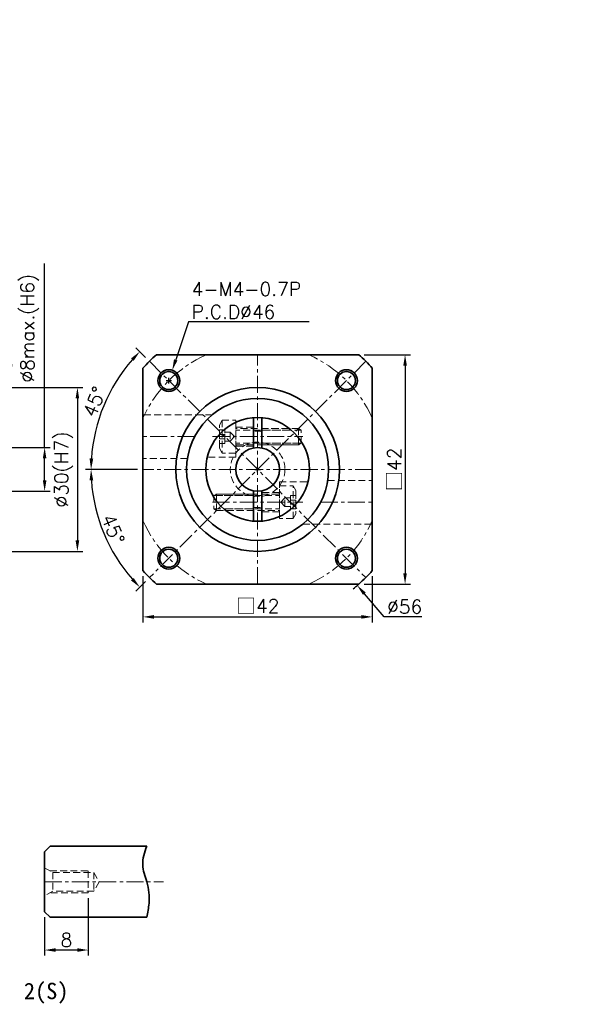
# Model space of a CAD drawing. Header units: millimetres. Extents: x -189 to 775, y -31 to 500.
# Tile 2 of 2: x 14 to 116, y -31 to 149. Entities that reach past the tile are written whole.
import ezdxf

# ---------------------------------------------------------------- set-up
doc = ezdxf.new("R2010")
doc.units = ezdxf.units.MM
doc.header["$LTSCALE"] = 2.5
doc.linetypes.add('CENTER', pattern=[2, 1.25, -0.25, 0.25, -0.25])
doc.linetypes.add('DASHED', pattern=[0.75, 0.5, -0.25])
doc.layers.get('0').update_dxf_attribs({"lineweight": 35})
for name, color, linetype, lineweight in [('DIM', 6, 'Continuous', 18), ('中心線', 1, 'CENTER', 18), ('虛線', 5, 'DASHED', 18)]:
    doc.layers.add(name, color=color, linetype=linetype, lineweight=lineweight)
doc.styles.get("Standard").update_dxf_attribs({"font": 'romans.shx'})
doc.dimstyles.new('R', dxfattribs={"dimtxt": 2.5, "dimasz": 2, "dimexe": 1, "dimexo": 1, "dimgap": 0.6, "dimtad": 1, "dimtoh": 1, "dimdec": 4, "dimdsep": 46, "dimtxsty": 'Standard', "dimcen": 0.5, "dimdle": 1, "dimclrt": 7, "dimadec": 4, "dimazin": 2, "dimtfac": 1, "dimtdec": 4, "dimtofl": 0, "dimtmove": 0, "dimatfit": 3, "dimfxl": 0, "dimtolj": 1, "dimarcsym": 0})
doc.dimstyles.get("Standard").update_dxf_attribs({"dimtxt": 2.5, "dimasz": 2, "dimexe": 1, "dimexo": 1, "dimgap": 0.6, "dimtad": 1, "dimdec": 4, "dimdsep": 46, "dimtxsty": 'Standard', "dimcen": 0.5, "dimdle": 1, "dimclrt": 7, "dimadec": 4, "dimazin": 2, "dimtfac": 1, "dimtdec": 4, "dimtofl": 0, "dimtmove": 0, "dimatfit": 3, "dimfxl": 0, "dimtolj": 1, "dimarcsym": 0})

# ---------------------------------------------------------------- blocks, each defined once
blk = doc.blocks.new('*D18')
at = {"layer": 'Defpoints', "color": 0}
for p in [(6.1, 81.75), (6.1, 51.75), (24.1, 51.75)]:
    blk.add_point(p, dxfattribs=at)
at = {"layer": 'DIM', "color": 0, "lineweight": -2}
for p, q in [((7.1, 81.75), (25.1, 81.75)), ((24.1, 79.75), (24.1, 53.75)), ((7.1, 51.75), (25.1, 51.75))]:
    blk.add_line(p, q, dxfattribs=at)
at = {"layer": 'DIM', "color": 0}
for points in [[(23.77, 79.75), (24.43, 79.75), (24.1, 81.75)], [(23.77, 53.75), (24.43, 53.75), (24.1, 51.75)]]:
    blk.add_solid(points, dxfattribs=at)
at = {"layer": 'DIM', "color": 7, "insert": (21.6, 66.75), "char_height": 2.5, "attachment_point": 5, "rotation": 90}
blk.add_mtext('\\A1;%%C30(H7)', dxfattribs=at)
blk = doc.blocks.new('*D25')
at = {"layer": 'Defpoints', "color": 0}
for p in [(-1.4, 70.75), (-1.4, 62.75), (18.1, 62.75)]:
    blk.add_point(p, dxfattribs=at)
at = {"layer": 'DIM', "color": 0, "lineweight": -2}
for p, q in [((18.1, 70.75), (18.1, 104.44)), ((-0.4, 70.75), (19.1, 70.75)), ((18.1, 64.75), (18.1, 68.75)), ((-0.4, 62.75), (19.1, 62.75))]:
    blk.add_line(p, q, dxfattribs=at)
at = {"layer": 'DIM', "color": 0}
for points in [[(17.77, 68.75), (18.43, 68.75), (18.1, 70.75)], [(17.77, 64.75), (18.43, 64.75), (18.1, 62.75)]]:
    blk.add_solid(points, dxfattribs=at)
at = {"layer": 'DIM', "color": 7, "insert": (9.52, 82.65), "char_height": 2.5, "attachment_point": 1, "rotation": 90}
blk.add_mtext('\\A1;%%C5min.\\P%%C8max.(H6)', dxfattribs=at)
blk = doc.blocks.new('*D20')
at = {"layer": 'Defpoints', "color": 0}
for p in [(36.1, 48.23), (78.1, 48.23), (78.1, 39.75)]:
    blk.add_point(p, dxfattribs=at)
at = {"layer": 'DIM', "color": 0, "lineweight": -2}
for p, q in [((36.1, 47.23), (36.1, 38.75)), ((78.1, 47.23), (78.1, 38.75)), ((38.1, 39.75), (76.1, 39.75))]:
    blk.add_line(p, q, dxfattribs=at)
at = {"layer": 'DIM', "color": 0}
for points in [[(38.1, 40.08), (38.1, 39.42), (36.1, 39.75)], [(76.1, 40.08), (76.1, 39.42), (78.1, 39.75)]]:
    blk.add_solid(points, dxfattribs=at)
at = {"layer": 'DIM', "color": 7, "insert": (57.1, 41.7), "char_height": 2.5, "attachment_point": 5}
blk.add_mtext('\\A1;{\\fPMingLiU|b0|i0|c136|p18;\\H1.083x;\\C0;□}42', dxfattribs=at)
blk = doc.blocks.new('*D36')
at = {"layer": 'Defpoints', "color": 0}
for p in [(37.3, 86.55), (30.69, 82), (36.1, 66.75), (78.1, 66.75), (76.9, 46.95)]:
    blk.add_point(p, dxfattribs=at)
at = {"layer": 'DIM', "color": 0, "lineweight": -2}
for p, q in [((36.59, 87.26), (34.83, 89.02)), ((35.1, 66.75), (25.6, 66.75))]:
    blk.add_line(p, q, dxfattribs=at)
blk.add_arc((57.1, 66.75), 30.5, 138.7578, 176.2422, dxfattribs=at)
at = {"layer": 'DIM', "color": 0}
for points in [[(33.92, 87.08), (34.41, 86.63), (35.53, 88.32)], [(27, 68.74), (26.33, 68.76), (26.6, 66.75)]]:
    blk.add_solid(points, dxfattribs=at)
at = {"layer": 'DIM', "color": 7, "insert": (27.21, 79.13), "char_height": 2.5, "attachment_point": 5, "rotation": 67.5}
blk.add_mtext('\\A1;45°', dxfattribs=at)
blk = doc.blocks.new('*D37')
at = {"layer": 'Defpoints', "color": 0}
for p in [(76.9, 86.55), (36.1, 66.75), (78.1, 66.75), (27.64, 58.86), (37.3, 46.95)]:
    blk.add_point(p, dxfattribs=at)
at = {"layer": 'DIM', "color": 0, "lineweight": -2}
for p, q in [((35.1, 66.75), (25.6, 66.75)), ((36.59, 46.24), (34.83, 44.48))]:
    blk.add_line(p, q, dxfattribs=at)
blk.add_arc((57.1, 66.75), 30.5, 183.7578, 221.2422, dxfattribs=at)
at = {"layer": 'DIM', "color": 0}
for points in [[(26.33, 64.74), (27, 64.76), (26.6, 66.75)], [(34.41, 46.87), (33.92, 46.41), (35.53, 45.18)]]:
    blk.add_solid(points, dxfattribs=at)
at = {"layer": 'DIM', "color": 7, "insert": (30.63, 55.79), "char_height": 2.5, "attachment_point": 5, "rotation": 292.5}
blk.add_mtext('\\A1;45°', dxfattribs=at)
blk = doc.blocks.new('A$C049F1E56')
at = {"layer": '虛線', "color": 7}
for p, q in [((0.5, 6), (0.5, 0)), ((15, 4.2), (3, 4.2)), ((14.5, 4.5), (3.2, 4.5)), ((14.5, 4.5), (14.5, 1.5)), ((15, 4.2), (14.5, 4.5)), ((15, 1.8), (15, 4.2)), ((15, 1.8), (3, 1.8)), ((3.2, 1.5), (14.5, 1.5)), ((14.5, 1.5), (15, 1.8))]:
    blk.add_line(p, q, dxfattribs=at)
for points in [[(0.5, 0), (0, 0.87), (0, 5.13), (0.5, 6), (3, 6), (3, 0)], [(0, 4.23), (0, 1.77), (1, 1.77), (1, 4.23)], [(1, 2.19), (1, 3.81), (2, 3.81), (2, 2.19)], [(0, 3.37), (0, 2.63), (1, 2.63), (1, 3.37)]]:
    blk.add_lwpolyline(points, close=True, dxfattribs=at)
blk.add_lwpolyline([(2, 3.81), (2.76, 3), (2, 2.19)], dxfattribs=at)
for centre, start, end in [((3.2, 4.7), 180, 270), ((3.2, 1.3), 90, 180)]:
    blk.add_arc(centre, 0.2, start, end, dxfattribs=at)
blk = doc.blocks.new('A$C4257326B')
at = {"color": 7}
for p, q in [((8.75, 18.97), (8.75, 13.43)), ((10.25, 18.97), (10.25, 13.43)), ((8.75, 5.57), (8.75, 0.03)), ((10.25, 5.57), (10.25, 0.03))]:
    blk.add_line(p, q, dxfattribs=at)
for radius in [9.5, 4]:
    blk.add_circle((9.5, 9.5), radius, dxfattribs=at)
at = {"layer": '中心線', "color": 7}
for p, q in [((1.25, 15.5), (17.75, 15.5)), ((1.25, 3.5), (17.75, 3.5))]:
    blk.add_line(p, q, dxfattribs=at)
at = {"layer": '虛線', "color": 7}
for p, q in [((5.5, 17.25), (8.75, 17.25)), ((10.25, 17), (15.33, 17)), ((10.25, 16.7), (15.7, 16.7)), ((5.5, 13.75), (8.75, 13.75)), ((10.25, 14.3), (17.7, 14.3)), ((10.25, 14), (17.87, 14)), ((8.75, 5), (1.13, 5)), ((8.75, 4.7), (1.3, 4.7)), ((13.5, 5.25), (10.25, 5.25)), ((8.75, 2.3), (3.3, 2.3)), ((8.75, 2), (3.67, 2)), ((13.5, 1.75), (10.25, 1.75))]:
    blk.add_line(p, q, dxfattribs=at)
for points in [[(5.5, 18.12), (5.5, 11.75), (0.27, 11.75)], [(13.5, 0.88), (13.5, 7.25)], [(13.5, 7.25), (18.73, 7.25)]]:
    blk.add_lwpolyline(points, dxfattribs=at)
blk.add_circle((9.5, 9.5), 5, dxfattribs=at)
for start, end in [(83.8494, 96.1506), (263.8494, 276.1506)]:
    blk.add_arc((9.5, 9.5), 7, start, end, dxfattribs=at)
blk.add_blockref('A$C049F1E56', (2.5, 12.5), dxfattribs=at)
at = {"layer": '虛線', "color": 7, "rotation": 180}
blk.add_blockref('A$C049F1E56', (16.5, 6.5), dxfattribs=at)
blk = doc.blocks.new('*D43')
at = {"layer": 'Defpoints', "color": 0}
for p in [(26.1, -10.75), (18.1, -14.25), (18.1, -21.25)]:
    blk.add_point(p, dxfattribs=at)
at = {"layer": 'DIM', "color": 0, "lineweight": -2}
for p, q in [((26.1, -11.75), (26.1, -22.25)), ((18.1, -15.25), (18.1, -22.25)), ((24.1, -21.25), (20.1, -21.25))]:
    blk.add_line(p, q, dxfattribs=at)
at = {"layer": 'DIM', "color": 0}
for points in [[(20.1, -20.92), (20.1, -21.58), (18.1, -21.25)], [(24.1, -20.92), (24.1, -21.58), (26.1, -21.25)]]:
    blk.add_solid(points, dxfattribs=at)
at = {"layer": 'DIM', "color": 7, "insert": (22.1, -19.4), "char_height": 2.5, "attachment_point": 5}
blk.add_mtext('\\A1;8', dxfattribs=at)
blk = doc.blocks.new('*D45')
at = {"layer": 'Defpoints', "color": 0}
for p in [(75.62, 87.75), (75.62, 45.75), (84.1, 45.75)]:
    blk.add_point(p, dxfattribs=at)
at = {"layer": 'DIM', "color": 0, "lineweight": -2}
for p, q in [((76.62, 87.75), (85.1, 87.75)), ((84.1, 85.75), (84.1, 47.75)), ((76.62, 45.75), (85.1, 45.75))]:
    blk.add_line(p, q, dxfattribs=at)
at = {"layer": 'DIM', "color": 0}
for points in [[(83.77, 85.75), (84.43, 85.75), (84.1, 87.75)], [(83.77, 47.75), (84.43, 47.75), (84.1, 45.75)]]:
    blk.add_solid(points, dxfattribs=at)
at = {"layer": 'DIM', "color": 7, "insert": (82.15, 66.75), "char_height": 2.5, "attachment_point": 5, "rotation": 90}
blk.add_mtext('\\A1;{\\fPMingLiU|b0|i0|c136|p18;\\H1.083x;\\C0;□\\Fromans|c136;\\H0.92336x;\\C7;42}', dxfattribs=at)
blk = doc.blocks.new('*D46')
at = {"layer": 'Defpoints', "color": 0}
for p in [(38.86, 87.99), (75.34, 45.51)]:
    blk.add_point(p, dxfattribs=at)
at = {"layer": 'DIM', "color": 0, "lineweight": -2}
for p, q in [((56.6, 66.75), (57.6, 66.75)), ((57.1, 66.25), (57.1, 67.25)), ((80.29, 39.75), (76.65, 43.99)), ((87.2, 39.75), (80.29, 39.75))]:
    blk.add_line(p, q, dxfattribs=at)
blk.add_arc((57.1, 66.75), 28, 308.611, 311.4096, dxfattribs=at)
at = {"layer": 'DIM', "color": 0}
blk.add_solid([(76.9, 44.21), (76.39, 43.77), (75.34, 45.51)], dxfattribs=at)
at = {"layer": 'DIM', "color": 7, "insert": (84.04, 41.6), "char_height": 2.5, "attachment_point": 5}
blk.add_mtext('\\A1;∅56', dxfattribs=at)
blk = doc.blocks.new('*D47')
at = {"layer": 'Defpoints', "color": 0}
for p in [(41.47, 84.91), (40.2, 81.12)]:
    blk.add_point(p, dxfattribs=at)
at = {"layer": 'DIM', "color": 0, "lineweight": -2}
for p, q in [((44.42, 93.75), (42.1, 86.81)), ((66.56, 93.75), (44.42, 93.75)), ((40.34, 83.01), (41.34, 83.01)), ((40.84, 82.51), (40.84, 83.51))]:
    blk.add_line(p, q, dxfattribs=at)
at = {"layer": 'DIM', "color": 0}
blk.add_solid([(41.79, 86.91), (42.42, 86.7), (41.47, 84.91)], dxfattribs=at)
at = {"layer": 'DIM', "color": 7, "insert": (45.02, 101.02), "char_height": 2.5, "attachment_point": 1}
blk.add_mtext('\\A1;4-M4-0.7P\\PP.C.D%%C46', dxfattribs=at)

msp = doc.modelspace()

# ---------------------------------------------------------------- linework, layer by layer
at = {"color": 7}
for p, q in [((38.58024, 87.74944), (75.62076, 87.74944)), ((36.1005, 48.22918), (36.1005, 85.2697)), ((78.1005, 85.2697), (78.1005, 48.22918)), ((75.62076, 45.74944), (38.58024, 45.74944))]:
    msp.add_line(p, q, dxfattribs=at)
msp.add_lwpolyline([(36.8005, -15.25056), (19.1005, -15.25056), (18.1005, -14.25056), (18.1005, -3.25056), (19.1005, -2.25056), (36.8005, -2.25056)])
at = {"color": 0}
for centre, radius in [((40.83705, 83.01289), 2), ((73.36396, 83.01289), 2), ((40.83705, 83.01289), 1.65), ((73.36396, 83.01289), 1.65), ((57.1005, 66.74944), 15), ((40.83705, 50.48598), 2), ((73.36396, 50.48598), 2), ((40.83705, 50.48598), 1.65), ((73.36396, 50.48598), 1.65)]:
    msp.add_circle(centre, radius, dxfattribs=at)
at = {"color": 7}
msp.add_circle((57.1005, 66.74944), 13, dxfattribs=at)
for start, end in [(131.4096221, 138.5903779), (41.4096221, 48.5903779), (221.4096221, 228.5903779), (311.4096221, 318.5903779)]:
    msp.add_arc((57.1005, 66.74944), 28, start, end, dxfattribs=at)
msp.add_spline([(36.8005, -2.25056), (36.05403, -5.63853), (36.8005, -8.75056), (37.21695, -12.69865), (36.8005, -15.25056)], degree=3)
at = {"layer": '中心線', "color": 7}
for p, q in [((37.30151, 86.54843), (76.89949, 46.95045)), ((76.89949, 86.54843), (37.30151, 46.95045)), ((57.1005, 45.74944), (57.1005, 87.74944)), ((45.56794, 72.74944), (36.1005, 72.74944)), ((78.1005, 66.74944), (36.1005, 66.74944)), ((68.63307, 60.74944), (78.1005, 60.74944)), ((18.1005, -8.75056), (39.84926, -8.75056))]:
    msp.add_line(p, q, dxfattribs=at)
at = {"layer": '中心線', "color": 0}
for start, end in [(114.0706146, 155.9293854), (24.0706146, 65.9293854), (204.0706146, 245.9293854), (294.0706146, 335.9293854)]:
    msp.add_arc((57.1005, 66.74944), 23, start, end, dxfattribs=at)
at = {"layer": '中心線', "color": 7}
msp.add_arc((57.1005, 66.74944), 23, 24.0706146, 24.2713783, dxfattribs=at)
at = {"layer": '虛線', "color": 7}
for p, q in [((48.79388, 76.74944), (36.1005, 76.74944)), ((44.25527, 68.74944), (36.1005, 68.74944)), ((69.94574, 64.74944), (78.1005, 64.74944)), ((65.40713, 56.74944), (78.1005, 56.74944)), ((18.1005, -6.18454), (19.6005, -7.05056)), ((19.08089, -6.75056), (26.1005, -6.75056)), ((19.6005, -7.05056), (19.6005, -10.45056)), ((19.6005, -7.05056), (27.1005, -7.05056)), ((26.1005, -6.75056), (26.1005, -10.75056)), ((27.1005, -7.05056), (27.1005, -10.45056)), ((27.1005, -7.05056), (28.082, -8.75056)), ((28.082, -8.75056), (27.1005, -10.45056)), ((19.6005, -10.45056), (18.1005, -11.31659)), ((26.1005, -10.75056), (19.08089, -10.75056)), ((27.1005, -10.45056), (19.6005, -10.45056))]:
    msp.add_line(p, q, dxfattribs=at)

# ---------------------------------------------------------------- block references
at = {"color": 7}
msp.add_blockref('A$C4257326B', (47.6005, 57.24944), dxfattribs=at)

# ---------------------------------------------------------------- texts
at = {"insert": (-12.22394, -27.25056), "char_height": 3, "width": 47.4777489, "attachment_point": 1}
msp.add_mtext('{\\fDFKai-SB|b1|i0|c0|p65;Shaft Option \\fDFKai-SB|b1|i0|c136|p65;2\\fDFKai-SB|b1|i0|c0|p65;(\\fDFKai-SB|b1|i0|c136|p65;S\\fDFKai-SB|b1|i0|c0|p65;)}', dxfattribs=at)
at = {"layer": 'DIM', "color": 7, "char_height": 3.125, "width": 2}
for insert, attachment_point in [((88.33562, 149.09553), 1), ((116.37101, 133.97787), 1), ((39.87101, -19.14713), 9)]:
    msp.add_mtext('\\A1;', dxfattribs=dict(at, insert=insert, attachment_point=attachment_point))

# ---------------------------------------------------------------- dimensions: what is measured, and where the dimension line sits
at = {"layer": 'DIM', "color": 7}
for base, p1, p2, text, picture, middle in [((18.1005, 62.74944), (-1.3995, 70.74944), (-1.3995, 62.74944), '%%C5min.\\P%%C8max.(H6)', '*D25', (18.1005, 93.2497)), ((24.1005, 51.74944), (6.1005, 81.74944), (6.1005, 51.74944), '%%C<>(H7)', '*D18', (24.1005, 66.74944))]:
    dim = msp.add_linear_dim(base=base, p1=p1, p2=p2, angle=90, text=text, dimstyle='Standard', override={"dimtofl": 1}, dxfattribs=at)
    dim.commit()
    dim.dimension.update_dxf_attribs({"geometry": picture, "text_midpoint": middle, "dimtype": 160})
at = {"layer": 'DIM', "color": 0}
dim = msp.add_diameter_dim_2p(p1=(40.20454, 81.11554), p2=(41.46955, 84.91024), text='4-M4-0.7P\\PP.C.D%%C46', dimstyle='R', dxfattribs=at)
dim.commit()
dim.dimension.update_dxf_attribs({"geometry": '*D47', "text_midpoint": (55.79001, 93.74944), "dimtype": 163})
at = {"layer": 'DIM', "color": 7}
for base, line1, line2, picture, middle in [((30.68673, 81.99944), ((78.1005, 66.74944), (36.1005, 66.74944)), ((37.30151, 86.54843), (76.89949, 46.95045)), '*D36', (28.92218, 78.42128)), ((27.63977, 58.85546), ((76.89949, 86.54843), (37.30151, 46.95045)), ((78.1005, 66.74944), (36.1005, 66.74944)), '*D37', (28.92218, 55.07759))]:
    dim = msp.add_angular_dim_2l(base=base, line1=line1, line2=line2, dimstyle='Standard', override={"dimtofl": 1}, dxfattribs=at)
    dim.commit()
    dim.dimension.update_dxf_attribs({"geometry": picture, "text_midpoint": middle, "dimtype": 162})
at = {"layer": 'DIM', "color": 0}
dim = msp.add_diameter_dim_2p(p1=(38.85759, 87.99081), p2=(75.34342, 45.50806), dimstyle='R', dxfattribs=at)
dim.commit()
dim.dimension.update_dxf_attribs({"geometry": '*D46', "text_midpoint": (84.04391, 39.74944), "dimtype": 163})
dim = msp.add_linear_dim(base=(84.1005, 45.74944), p1=(75.62076, 87.74944), p2=(75.62076, 45.74944), angle=90, text='{\\fPMingLiU|b0|i0|c136|p18;\\H1.083x;\\C0;□\\Fromans|c136;\\H0.92336x;\\C7;<>}', dimstyle='Standard', dxfattribs=at)
dim.commit()
dim.dimension.update_dxf_attribs({"geometry": '*D45', "text_midpoint": (82.14675, 66.74944)})
at = {"layer": 'DIM', "color": 7}
dim = msp.add_linear_dim(base=(78.1005, 39.74944), p1=(36.1005, 48.22918), p2=(78.1005, 48.22918), text='{\\fPMingLiU|b0|i0|c136|p18;\\H1.083x;\\C0;□}<>', dimstyle='Standard', override={"dimtofl": 1}, dxfattribs=at)
dim.commit()
dim.dimension.update_dxf_attribs({"geometry": '*D20', "text_midpoint": (57.1005, 39.74944), "dimtype": 160})
dim = msp.add_linear_dim(base=(18.1005, -21.25056), p1=(26.1005, -10.75056), p2=(18.1005, -14.25056), dimstyle='Standard', override={"dimtofl": 1}, dxfattribs=at)
dim.commit()
dim.dimension.update_dxf_attribs({"geometry": '*D43', "text_midpoint": (22.1005, -21.25056), "dimtype": 160})

doc.saveas('drawing.dxf')
